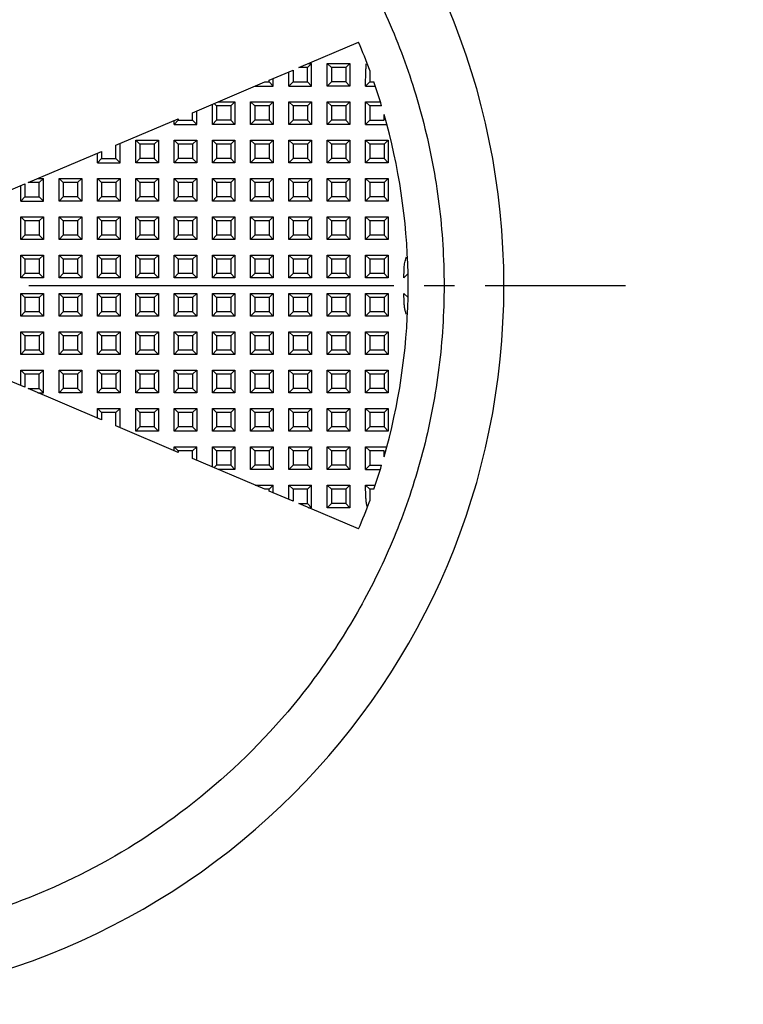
# Model space of a CAD drawing. Header units: millimetres. Extents: x 3 to 137, y 3 to 105.
# Tile 7 of 16: x 59 to 74, y 42 to 62. Entities that reach past the tile are written whole.
import ezdxf

# ---------------------------------------------------------------- set-up
doc = ezdxf.new("R2010")
doc.units = ezdxf.units.MM
doc.header["$LTSCALE"] = 0.5
doc.linetypes.add('SLD-Center', pattern=[19.05, 15.24, -1.27, 1.27, -1.27])
doc.linetypes.add('SLD-Solid', pattern=[0])
doc.layers.add('CENTER', color=40, linetype='SLD-Center')
doc.layers.add('DIMENSIONS', color=140, linetype='SLD-Solid', lineweight=25)
doc.styles.add('SLDTEXTSTYLE0', font='VERDANA.TTF')
doc.dimstyles.new('SLDDIMSTYLE1', dxfattribs={"dimtxt": 1.079004, "dimasz": 1.651, "dimexe": 0, "dimexo": 0.0625, "dimgap": 0.269751, "dimtad": 0, "dimtih": 1, "dimtoh": 1, "dimrnd": 1e-09, "dimzin": 12, "dimdsep": 46, "dimtxsty": 'SLDTEXTSTYLE0', "dimsah": 1, "dimcen": 0, "dimadec": 0, "dimazin": 3, "dimtfac": 1, "dimtofl": 0, "dimtmove": 0, "dimatfit": 3, "dimfxl": 0, "dimfrac": 2, "dimtolj": 1, "dimtzin": 12, "dimarcsym": 0})

# ---------------------------------------------------------------- blocks, each defined once
blk = doc.blocks.new('_D_1')
at = {"layer": 'DIMENSIONS'}
for p, q in [((55.491, 59.06), (66.72, 78.51)), ((66.72, 78.51), (69.895, 78.51)), ((70.619, 78.51), (70.257, 78.51)), ((70.257, 78.51), (70.257, 76.795)), ((73.826, 78.51), (74.188, 78.51)), ((74.188, 78.51), (74.188, 76.795)), ((70.257, 76.795), (70.619, 76.795)), ((74.188, 76.795), (73.826, 76.795))]:
    blk.add_line(p, q, dxfattribs=at)
blk.add_solid([(55.491, 59.06), (56.536, 60.363), (56.096, 60.617)], dxfattribs=at)
at = {"layer": 'DIMENSIONS', "char_height": 1.0583, "attachment_point": 1, "style": 'SLDTEXTSTYLE0'}
for s, insert in [('%%c', (70.254, 80.095)), ('5.2', (71.883, 80.095)), ('0.20', (70.619, 78.139))]:
    blk.add_mtext(s, dxfattribs=dict(at, insert=insert))
blk = doc.blocks.new('SW_CENTERMARKSYMBOL_0')
at = {"layer": 'CENTER', "color": 0}
blk.add_line((5.08, 0), (17.54, 0), dxfattribs=at)

msp = doc.modelspace()

# ---------------------------------------------------------------- linework, layer by layer
for p, q in [((64.91, 61.359), (66.157, 61.888)), ((65.177, 61.445), (65.091, 61.359)), ((65.114, 61.445), (65.177, 61.445)), ((65.177, 60.972), (65.177, 61.445)), ((65.504, 61.445), (65.977, 61.445)), ((65.504, 60.972), (65.504, 61.445)), ((65.504, 61.445), (65.591, 61.359)), ((65.977, 61.445), (65.891, 61.359)), ((65.977, 61.445), (65.977, 60.972)), ((64.291, 61.096), (64.791, 61.308)), ((64.704, 60.972), (64.704, 61.271)), ((64.791, 61.308), (64.791, 61.059)), ((65.091, 61.359), (64.91, 61.359)), ((65.091, 61.059), (65.091, 61.359)), ((65.591, 61.359), (65.591, 61.059)), ((65.891, 61.359), (65.591, 61.359)), ((65.891, 61.359), (65.891, 61.059)), ((66.391, 61.299), (66.391, 61.059)), ((62.691, 60.417), (64.203, 61.059)), ((64.203, 61.059), (64.291, 61.059)), ((64.291, 61.059), (64.291, 61.096)), ((64.291, 61.059), (64.377, 60.972)), ((64.377, 60.972), (64.377, 61.133)), ((64.791, 61.059), (64.704, 60.972)), ((64.791, 61.059), (65.091, 61.059)), ((65.091, 61.059), (65.177, 60.972)), ((65.591, 61.059), (65.504, 60.972)), ((65.891, 61.059), (65.591, 61.059)), ((65.977, 60.972), (65.891, 61.059)), ((66.391, 61.059), (66.304, 60.972)), ((66.391, 61.059), (66.476, 61.059)), ((63.999, 60.972), (64.377, 60.972)), ((64.704, 60.972), (65.177, 60.972)), ((65.977, 60.972), (65.504, 60.972)), ((66.304, 60.972), (66.506, 60.972)), ((63.229, 60.645), (63.577, 60.645)), ((63.577, 60.645), (63.491, 60.559)), ((63.577, 60.645), (63.577, 60.172)), ((63.904, 60.645), (64.377, 60.645)), ((63.904, 60.172), (63.904, 60.645)), ((63.991, 60.559), (63.904, 60.645)), ((64.377, 60.645), (64.291, 60.559)), ((64.377, 60.645), (64.377, 60.172)), ((64.704, 60.645), (65.177, 60.645)), ((64.704, 60.172), (64.704, 60.645)), ((64.791, 60.559), (64.704, 60.645)), ((65.177, 60.645), (65.091, 60.559)), ((65.177, 60.645), (65.177, 60.172)), ((65.504, 60.645), (65.977, 60.645)), ((65.504, 60.172), (65.504, 60.645)), ((65.591, 60.559), (65.504, 60.645)), ((65.977, 60.645), (65.891, 60.559)), ((65.977, 60.645), (65.977, 60.172)), ((66.304, 60.645), (66.612, 60.645)), ((66.304, 60.172), (66.304, 60.645)), ((66.304, 60.645), (66.391, 60.559)), ((62.777, 60.172), (62.777, 60.453)), ((63.104, 60.172), (63.104, 60.592)), ((63.191, 60.559), (63.141, 60.608)), ((63.191, 60.559), (63.191, 60.259)), ((63.491, 60.559), (63.191, 60.559)), ((63.491, 60.559), (63.491, 60.259)), ((63.991, 60.559), (63.991, 60.259)), ((64.291, 60.559), (63.991, 60.559)), ((64.291, 60.559), (64.291, 60.259)), ((64.791, 60.559), (64.791, 60.259)), ((65.091, 60.559), (64.791, 60.559)), ((65.091, 60.559), (65.091, 60.259)), ((65.891, 60.559), (65.591, 60.559)), ((65.591, 60.559), (65.591, 60.259)), ((65.891, 60.559), (65.891, 60.259)), ((66.391, 60.559), (66.391, 60.259)), ((66.638, 60.559), (66.391, 60.559)), ((61.091, 59.738), (62.391, 60.289)), ((62.391, 60.259), (62.304, 60.172)), ((62.304, 60.172), (62.304, 60.253)), ((62.391, 60.289), (62.391, 60.259)), ((62.391, 60.259), (62.691, 60.259)), ((62.691, 60.259), (62.691, 60.417)), ((62.691, 60.259), (62.777, 60.172)), ((63.191, 60.259), (63.104, 60.172)), ((63.491, 60.259), (63.191, 60.259)), ((63.577, 60.172), (63.491, 60.259)), ((63.991, 60.259), (63.904, 60.172)), ((64.291, 60.259), (63.991, 60.259)), ((64.377, 60.172), (64.291, 60.259)), ((64.791, 60.259), (64.704, 60.172)), ((65.091, 60.259), (64.791, 60.259)), ((65.177, 60.172), (65.091, 60.259)), ((65.591, 60.259), (65.504, 60.172)), ((65.891, 60.259), (65.591, 60.259)), ((65.977, 60.172), (65.891, 60.259)), ((66.391, 60.259), (66.304, 60.172)), ((66.391, 60.259), (66.691, 60.259)), ((66.691, 60.259), (66.691, 60.379)), ((62.304, 60.172), (62.777, 60.172)), ((63.577, 60.172), (63.104, 60.172)), ((64.377, 60.172), (63.904, 60.172)), ((65.177, 60.172), (64.704, 60.172)), ((65.977, 60.172), (65.504, 60.172)), ((66.304, 60.172), (66.748, 60.172)), ((61.504, 59.845), (61.977, 59.845)), ((61.504, 59.372), (61.504, 59.845)), ((61.591, 59.759), (61.504, 59.845)), ((61.977, 59.845), (61.891, 59.759)), ((61.977, 59.845), (61.977, 59.372)), ((62.304, 59.845), (62.777, 59.845)), ((62.304, 59.372), (62.304, 59.845)), ((62.391, 59.759), (62.304, 59.845)), ((62.777, 59.845), (62.691, 59.759)), ((62.777, 59.845), (62.777, 59.372)), ((63.104, 59.845), (63.577, 59.845)), ((63.104, 59.372), (63.104, 59.845)), ((63.191, 59.759), (63.104, 59.845)), ((63.577, 59.845), (63.491, 59.759)), ((63.577, 59.845), (63.577, 59.372)), ((63.904, 59.845), (64.377, 59.845)), ((63.904, 59.372), (63.904, 59.845)), ((63.991, 59.759), (63.904, 59.845)), ((64.377, 59.845), (64.291, 59.759)), ((64.377, 59.845), (64.377, 59.372)), ((64.704, 59.845), (65.177, 59.845)), ((64.704, 59.372), (64.704, 59.845)), ((64.704, 59.845), (64.791, 59.759)), ((65.177, 59.845), (65.091, 59.759)), ((65.177, 59.845), (65.177, 59.372)), ((65.504, 59.845), (65.977, 59.845)), ((65.504, 59.372), (65.504, 59.845)), ((65.504, 59.845), (65.591, 59.759)), ((65.977, 59.845), (65.891, 59.759)), ((65.977, 59.845), (65.977, 59.372)), ((66.304, 59.845), (66.777, 59.845)), ((66.304, 59.372), (66.304, 59.845)), ((66.391, 59.759), (66.304, 59.845)), ((66.777, 59.845), (66.691, 59.759)), ((66.777, 59.845), (66.777, 59.372)), ((59.256, 58.959), (60.791, 59.61)), ((60.791, 59.61), (60.791, 59.459)), ((61.091, 59.459), (61.091, 59.738)), ((61.177, 59.372), (61.177, 59.774)), ((61.591, 59.759), (61.591, 59.459)), ((61.891, 59.759), (61.591, 59.759)), ((61.891, 59.759), (61.891, 59.459)), ((62.691, 59.759), (62.391, 59.759)), ((62.391, 59.759), (62.391, 59.459)), ((62.691, 59.759), (62.691, 59.459)), ((63.491, 59.759), (63.191, 59.759)), ((63.191, 59.759), (63.191, 59.459)), ((63.491, 59.759), (63.491, 59.459)), ((64.291, 59.759), (63.991, 59.759)), ((63.991, 59.759), (63.991, 59.459)), ((64.291, 59.759), (64.291, 59.459)), ((64.791, 59.759), (64.791, 59.459)), ((65.091, 59.759), (64.791, 59.759)), ((65.091, 59.759), (65.091, 59.459)), ((65.891, 59.759), (65.591, 59.759)), ((65.591, 59.759), (65.591, 59.459)), ((65.891, 59.759), (65.891, 59.459)), ((66.391, 59.759), (66.391, 59.459)), ((66.691, 59.759), (66.391, 59.759)), ((66.691, 59.759), (66.691, 59.459)), ((60.704, 59.372), (60.704, 59.573)), ((60.791, 59.459), (60.704, 59.372)), ((60.791, 59.459), (61.091, 59.459)), ((61.091, 59.459), (61.177, 59.372)), ((61.591, 59.459), (61.504, 59.372)), ((61.891, 59.459), (61.591, 59.459)), ((61.977, 59.372), (61.891, 59.459)), ((62.391, 59.459), (62.304, 59.372)), ((62.691, 59.459), (62.391, 59.459)), ((62.777, 59.372), (62.691, 59.459)), ((63.191, 59.459), (63.104, 59.372)), ((63.491, 59.459), (63.191, 59.459)), ((63.577, 59.372), (63.491, 59.459)), ((63.991, 59.459), (63.904, 59.372)), ((64.291, 59.459), (63.991, 59.459)), ((64.377, 59.372), (64.291, 59.459)), ((64.791, 59.459), (64.704, 59.372)), ((65.091, 59.459), (64.791, 59.459)), ((65.177, 59.372), (65.091, 59.459)), ((65.591, 59.459), (65.504, 59.372)), ((65.891, 59.459), (65.591, 59.459)), ((65.977, 59.372), (65.891, 59.459)), ((66.391, 59.459), (66.304, 59.372)), ((66.691, 59.459), (66.391, 59.459)), ((66.777, 59.372), (66.691, 59.459)), ((60.704, 59.372), (61.177, 59.372)), ((61.977, 59.372), (61.504, 59.372)), ((62.777, 59.372), (62.304, 59.372)), ((63.577, 59.372), (63.104, 59.372)), ((64.377, 59.372), (63.904, 59.372)), ((65.177, 59.372), (64.704, 59.372)), ((65.977, 59.372), (65.504, 59.372)), ((66.777, 59.372), (66.304, 59.372)), ((59.46, 59.045), (59.577, 59.045)), ((59.577, 59.045), (59.491, 58.959)), ((59.577, 58.572), (59.577, 59.045)), ((59.904, 59.045), (60.377, 59.045)), ((59.904, 58.572), (59.904, 59.045)), ((59.991, 58.959), (59.904, 59.045)), ((60.377, 59.045), (60.291, 58.959)), ((60.377, 59.045), (60.377, 58.572)), ((60.704, 59.045), (61.177, 59.045)), ((60.704, 58.572), (60.704, 59.045)), ((60.791, 58.959), (60.704, 59.045)), ((61.177, 59.045), (61.091, 58.959)), ((61.177, 59.045), (61.177, 58.572)), ((61.504, 59.045), (61.977, 59.045)), ((61.504, 58.572), (61.504, 59.045)), ((61.504, 59.045), (61.591, 58.959)), ((61.977, 59.045), (61.891, 58.959)), ((61.977, 59.045), (61.977, 58.572)), ((62.304, 59.045), (62.777, 59.045)), ((62.304, 58.572), (62.304, 59.045)), ((62.391, 58.959), (62.304, 59.045)), ((62.777, 59.045), (62.691, 58.959)), ((62.777, 59.045), (62.777, 58.572)), ((63.104, 59.045), (63.577, 59.045)), ((63.104, 58.572), (63.104, 59.045)), ((63.191, 58.959), (63.104, 59.045)), ((63.577, 59.045), (63.491, 58.959)), ((63.577, 59.045), (63.577, 58.572)), ((63.904, 59.045), (64.377, 59.045)), ((63.904, 58.572), (63.904, 59.045)), ((63.991, 58.959), (63.904, 59.045)), ((64.377, 59.045), (64.291, 58.959)), ((64.377, 59.045), (64.377, 58.572)), ((64.704, 59.045), (65.177, 59.045)), ((64.704, 58.572), (64.704, 59.045)), ((64.704, 59.045), (64.791, 58.959)), ((65.177, 59.045), (65.091, 58.959)), ((65.177, 59.045), (65.177, 58.572)), ((65.504, 59.045), (65.977, 59.045)), ((65.504, 58.572), (65.504, 59.045)), ((65.504, 59.045), (65.591, 58.959)), ((65.977, 59.045), (65.891, 58.959)), ((65.977, 59.045), (65.977, 58.572)), ((66.304, 59.045), (66.777, 59.045)), ((66.304, 58.572), (66.304, 59.045)), ((66.304, 59.045), (66.391, 58.959)), ((66.777, 59.045), (66.691, 58.959)), ((66.777, 59.045), (66.777, 58.572)), ((58.691, 58.719), (59.191, 58.931)), ((59.104, 58.572), (59.104, 58.894)), ((59.191, 58.931), (59.191, 58.659)), ((59.491, 58.959), (59.256, 58.959)), ((59.491, 58.659), (59.491, 58.959)), ((59.991, 58.959), (59.991, 58.659)), ((60.291, 58.959), (59.991, 58.959)), ((60.291, 58.959), (60.291, 58.659)), ((61.091, 58.959), (60.791, 58.959)), ((60.791, 58.959), (60.791, 58.659)), ((61.091, 58.959), (61.091, 58.659)), ((61.591, 58.959), (61.591, 58.659)), ((61.891, 58.959), (61.591, 58.959)), ((61.891, 58.959), (61.891, 58.659)), ((62.391, 58.959), (62.391, 58.659)), ((62.691, 58.959), (62.391, 58.959)), ((62.691, 58.959), (62.691, 58.659)), ((63.191, 58.959), (63.191, 58.659)), ((63.491, 58.959), (63.191, 58.959)), ((63.491, 58.959), (63.491, 58.659)), ((63.991, 58.959), (63.991, 58.659)), ((64.291, 58.959), (63.991, 58.959)), ((64.291, 58.959), (64.291, 58.659)), ((64.791, 58.959), (64.791, 58.659)), ((65.091, 58.959), (64.791, 58.959)), ((65.091, 58.959), (65.091, 58.659)), ((65.591, 58.959), (65.591, 58.659)), ((65.891, 58.959), (65.591, 58.959)), ((65.891, 58.959), (65.891, 58.659)), ((66.391, 58.959), (66.391, 58.659)), ((66.691, 58.959), (66.391, 58.959)), ((66.691, 58.959), (66.691, 58.659)), ((59.191, 58.659), (59.104, 58.572)), ((59.104, 58.572), (59.577, 58.572)), ((59.191, 58.659), (59.491, 58.659)), ((59.491, 58.659), (59.577, 58.572)), ((59.991, 58.659), (59.904, 58.572)), ((60.377, 58.572), (59.904, 58.572)), ((60.291, 58.659), (59.991, 58.659)), ((60.377, 58.572), (60.291, 58.659)), ((60.791, 58.659), (60.704, 58.572)), ((61.177, 58.572), (60.704, 58.572)), ((61.091, 58.659), (60.791, 58.659)), ((61.177, 58.572), (61.091, 58.659)), ((61.591, 58.659), (61.504, 58.572)), ((61.977, 58.572), (61.504, 58.572)), ((61.891, 58.659), (61.591, 58.659)), ((61.977, 58.572), (61.891, 58.659)), ((62.391, 58.659), (62.304, 58.572)), ((62.777, 58.572), (62.304, 58.572)), ((62.691, 58.659), (62.391, 58.659)), ((62.777, 58.572), (62.691, 58.659)), ((63.191, 58.659), (63.104, 58.572)), ((63.577, 58.572), (63.104, 58.572)), ((63.491, 58.659), (63.191, 58.659)), ((63.577, 58.572), (63.491, 58.659)), ((63.991, 58.659), (63.904, 58.572)), ((64.377, 58.572), (63.904, 58.572)), ((64.291, 58.659), (63.991, 58.659)), ((64.377, 58.572), (64.291, 58.659)), ((64.791, 58.659), (64.704, 58.572)), ((65.177, 58.572), (64.704, 58.572)), ((65.091, 58.659), (64.791, 58.659)), ((65.177, 58.572), (65.091, 58.659)), ((65.591, 58.659), (65.504, 58.572)), ((65.977, 58.572), (65.504, 58.572)), ((65.891, 58.659), (65.591, 58.659)), ((65.977, 58.572), (65.891, 58.659)), ((66.391, 58.659), (66.304, 58.572)), ((66.777, 58.572), (66.304, 58.572)), ((66.691, 58.659), (66.391, 58.659)), ((66.777, 58.572), (66.691, 58.659)), ((59.104, 58.245), (59.577, 58.245)), ((59.104, 57.772), (59.104, 58.245)), ((59.191, 58.159), (59.104, 58.245)), ((59.491, 58.159), (59.191, 58.159)), ((59.191, 58.159), (59.191, 57.859)), ((59.577, 58.245), (59.491, 58.159)), ((59.491, 58.159), (59.491, 57.859)), ((59.577, 58.245), (59.577, 57.772)), ((59.904, 58.245), (60.377, 58.245)), ((59.904, 57.772), (59.904, 58.245)), ((59.904, 58.245), (59.991, 58.159)), ((59.991, 58.159), (59.991, 57.859)), ((60.291, 58.159), (59.991, 58.159)), ((60.377, 58.245), (60.291, 58.159)), ((60.291, 58.159), (60.291, 57.859)), ((60.377, 58.245), (60.377, 57.772)), ((60.704, 58.245), (61.177, 58.245)), ((60.704, 57.772), (60.704, 58.245)), ((60.704, 58.245), (60.791, 58.159)), ((60.791, 58.159), (60.791, 57.859)), ((61.091, 58.159), (60.791, 58.159)), ((61.177, 58.245), (61.091, 58.159)), ((61.091, 58.159), (61.091, 57.859)), ((61.177, 58.245), (61.177, 57.772)), ((61.504, 58.245), (61.977, 58.245)), ((61.504, 57.772), (61.504, 58.245)), ((61.591, 58.159), (61.504, 58.245)), ((61.891, 58.159), (61.591, 58.159)), ((61.591, 58.159), (61.591, 57.859)), ((61.977, 58.245), (61.891, 58.159)), ((61.891, 58.159), (61.891, 57.859)), ((61.977, 58.245), (61.977, 57.772)), ((62.304, 58.245), (62.777, 58.245)), ((62.304, 57.772), (62.304, 58.245)), ((62.391, 58.159), (62.304, 58.245)), ((62.691, 58.159), (62.391, 58.159)), ((62.391, 58.159), (62.391, 57.859)), ((62.777, 58.245), (62.691, 58.159)), ((62.691, 58.159), (62.691, 57.859)), ((62.777, 58.245), (62.777, 57.772)), ((63.104, 58.245), (63.577, 58.245)), ((63.104, 57.772), (63.104, 58.245)), ((63.104, 58.245), (63.191, 58.159)), ((63.491, 58.159), (63.191, 58.159)), ((63.191, 58.159), (63.191, 57.859)), ((63.577, 58.245), (63.491, 58.159)), ((63.491, 58.159), (63.491, 57.859)), ((63.577, 58.245), (63.577, 57.772)), ((63.904, 58.245), (64.377, 58.245)), ((63.904, 57.772), (63.904, 58.245)), ((63.904, 58.245), (63.991, 58.159)), ((64.291, 58.159), (63.991, 58.159)), ((63.991, 58.159), (63.991, 57.859)), ((64.377, 58.245), (64.291, 58.159)), ((64.291, 58.159), (64.291, 57.859)), ((64.377, 58.245), (64.377, 57.772)), ((64.704, 58.245), (65.177, 58.245)), ((64.704, 57.772), (64.704, 58.245)), ((64.704, 58.245), (64.791, 58.159)), ((64.791, 58.159), (64.791, 57.859)), ((65.091, 58.159), (64.791, 58.159)), ((65.177, 58.245), (65.091, 58.159)), ((65.091, 58.159), (65.091, 57.859)), ((65.177, 58.245), (65.177, 57.772)), ((65.504, 58.245), (65.977, 58.245)), ((65.504, 57.772), (65.504, 58.245)), ((65.591, 58.159), (65.504, 58.245)), ((65.891, 58.159), (65.591, 58.159)), ((65.591, 58.159), (65.591, 57.859)), ((65.977, 58.245), (65.891, 58.159)), ((65.891, 58.159), (65.891, 57.859)), ((65.977, 58.245), (65.977, 57.772)), ((66.304, 58.245), (66.777, 58.245)), ((66.304, 57.772), (66.304, 58.245)), ((66.391, 58.159), (66.304, 58.245)), ((66.391, 58.159), (66.391, 57.859)), ((66.691, 58.159), (66.391, 58.159)), ((66.777, 58.245), (66.691, 58.159)), ((66.691, 58.159), (66.691, 57.859)), ((66.777, 58.245), (66.777, 57.772)), ((59.191, 57.859), (59.104, 57.772)), ((59.577, 57.772), (59.104, 57.772)), ((59.491, 57.859), (59.191, 57.859)), ((59.577, 57.772), (59.491, 57.859)), ((59.991, 57.859), (59.904, 57.772)), ((60.377, 57.772), (59.904, 57.772)), ((60.291, 57.859), (59.991, 57.859)), ((60.377, 57.772), (60.291, 57.859)), ((60.791, 57.859), (60.704, 57.772)), ((61.177, 57.772), (60.704, 57.772)), ((61.091, 57.859), (60.791, 57.859)), ((61.177, 57.772), (61.091, 57.859)), ((61.591, 57.859), (61.504, 57.772)), ((61.977, 57.772), (61.504, 57.772)), ((61.891, 57.859), (61.591, 57.859)), ((61.977, 57.772), (61.891, 57.859)), ((62.391, 57.859), (62.304, 57.772)), ((62.777, 57.772), (62.304, 57.772)), ((62.691, 57.859), (62.391, 57.859)), ((62.777, 57.772), (62.691, 57.859)), ((63.191, 57.859), (63.104, 57.772)), ((63.577, 57.772), (63.104, 57.772)), ((63.491, 57.859), (63.191, 57.859)), ((63.577, 57.772), (63.491, 57.859)), ((63.991, 57.859), (63.904, 57.772)), ((64.377, 57.772), (63.904, 57.772)), ((64.291, 57.859), (63.991, 57.859)), ((64.377, 57.772), (64.291, 57.859)), ((64.791, 57.859), (64.704, 57.772)), ((65.177, 57.772), (64.704, 57.772)), ((65.091, 57.859), (64.791, 57.859)), ((65.177, 57.772), (65.091, 57.859)), ((65.591, 57.859), (65.504, 57.772)), ((65.977, 57.772), (65.504, 57.772)), ((65.891, 57.859), (65.591, 57.859)), ((65.977, 57.772), (65.891, 57.859)), ((66.391, 57.859), (66.304, 57.772)), ((66.777, 57.772), (66.304, 57.772)), ((66.691, 57.859), (66.391, 57.859)), ((66.777, 57.772), (66.691, 57.859)), ((59.104, 57.445), (59.577, 57.445)), ((59.104, 56.972), (59.104, 57.445)), ((59.104, 57.445), (59.191, 57.359)), ((59.191, 57.359), (59.191, 57.059)), ((59.491, 57.359), (59.191, 57.359)), ((59.577, 57.445), (59.491, 57.359)), ((59.491, 57.359), (59.491, 57.059)), ((59.577, 57.445), (59.577, 56.972)), ((59.904, 57.445), (60.377, 57.445)), ((59.904, 56.972), (59.904, 57.445)), ((59.991, 57.359), (59.904, 57.445)), ((60.291, 57.359), (59.991, 57.359)), ((59.991, 57.359), (59.991, 57.059)), ((60.377, 57.445), (60.291, 57.359)), ((60.291, 57.359), (60.291, 57.059)), ((60.377, 57.445), (60.377, 56.972)), ((60.704, 57.445), (61.177, 57.445)), ((60.704, 56.972), (60.704, 57.445)), ((60.791, 57.359), (60.704, 57.445)), ((60.791, 57.359), (60.791, 57.059)), ((61.091, 57.359), (60.791, 57.359)), ((61.177, 57.445), (61.091, 57.359)), ((61.091, 57.359), (61.091, 57.059)), ((61.177, 57.445), (61.177, 56.972)), ((61.504, 57.445), (61.977, 57.445)), ((61.504, 56.972), (61.504, 57.445)), ((61.591, 57.359), (61.504, 57.445)), ((61.591, 57.359), (61.591, 57.059)), ((61.891, 57.359), (61.591, 57.359)), ((61.977, 57.445), (61.891, 57.359)), ((61.891, 57.359), (61.891, 57.059)), ((61.977, 57.445), (61.977, 56.972)), ((62.304, 57.445), (62.777, 57.445)), ((62.304, 56.972), (62.304, 57.445)), ((62.391, 57.359), (62.304, 57.445)), ((62.691, 57.359), (62.391, 57.359)), ((62.391, 57.359), (62.391, 57.059)), ((62.777, 57.445), (62.691, 57.359)), ((62.691, 57.359), (62.691, 57.059)), ((62.777, 57.445), (62.777, 56.972)), ((63.104, 57.445), (63.577, 57.445)), ((63.104, 56.972), (63.104, 57.445)), ((63.104, 57.445), (63.191, 57.359)), ((63.491, 57.359), (63.191, 57.359)), ((63.191, 57.359), (63.191, 57.059)), ((63.577, 57.445), (63.491, 57.359)), ((63.491, 57.359), (63.491, 57.059)), ((63.577, 57.445), (63.577, 56.972)), ((63.904, 57.445), (64.377, 57.445)), ((63.904, 56.972), (63.904, 57.445)), ((63.991, 57.359), (63.904, 57.445)), ((63.991, 57.359), (63.991, 57.059)), ((64.291, 57.359), (63.991, 57.359)), ((64.377, 57.445), (64.291, 57.359)), ((64.291, 57.359), (64.291, 57.059)), ((64.377, 57.445), (64.377, 56.972)), ((64.704, 57.445), (65.177, 57.445)), ((64.704, 56.972), (64.704, 57.445)), ((64.704, 57.445), (64.791, 57.359)), ((64.791, 57.359), (64.791, 57.059)), ((65.091, 57.359), (64.791, 57.359)), ((65.177, 57.445), (65.091, 57.359)), ((65.091, 57.359), (65.091, 57.059)), ((65.177, 57.445), (65.177, 56.972)), ((65.504, 57.445), (65.977, 57.445)), ((65.504, 56.972), (65.504, 57.445)), ((65.504, 57.445), (65.591, 57.359)), ((65.591, 57.359), (65.591, 57.059)), ((65.891, 57.359), (65.591, 57.359)), ((65.977, 57.445), (65.891, 57.359)), ((65.891, 57.359), (65.891, 57.059)), ((65.977, 57.445), (65.977, 56.972)), ((66.304, 57.445), (66.777, 57.445)), ((66.304, 56.972), (66.304, 57.445)), ((66.304, 57.445), (66.391, 57.359)), ((66.391, 57.359), (66.391, 57.059)), ((66.691, 57.359), (66.391, 57.359)), ((66.777, 57.445), (66.691, 57.359)), ((66.691, 57.359), (66.691, 57.059)), ((66.777, 57.445), (66.777, 56.972)), ((59.191, 57.059), (59.104, 56.972)), ((59.577, 56.972), (59.104, 56.972)), ((59.491, 57.059), (59.191, 57.059)), ((59.577, 56.972), (59.491, 57.059)), ((59.991, 57.059), (59.904, 56.972)), ((60.377, 56.972), (59.904, 56.972)), ((60.291, 57.059), (59.991, 57.059)), ((60.377, 56.972), (60.291, 57.059)), ((60.791, 57.059), (60.704, 56.972)), ((61.177, 56.972), (60.704, 56.972)), ((61.091, 57.059), (60.791, 57.059)), ((61.177, 56.972), (61.091, 57.059)), ((61.591, 57.059), (61.504, 56.972)), ((61.977, 56.972), (61.504, 56.972)), ((61.891, 57.059), (61.591, 57.059)), ((61.977, 56.972), (61.891, 57.059)), ((62.391, 57.059), (62.304, 56.972)), ((62.777, 56.972), (62.304, 56.972)), ((62.691, 57.059), (62.391, 57.059)), ((62.777, 56.972), (62.691, 57.059)), ((63.191, 57.059), (63.104, 56.972)), ((63.577, 56.972), (63.104, 56.972)), ((63.491, 57.059), (63.191, 57.059)), ((63.577, 56.972), (63.491, 57.059)), ((63.991, 57.059), (63.904, 56.972)), ((64.377, 56.972), (63.904, 56.972)), ((64.291, 57.059), (63.991, 57.059)), ((64.377, 56.972), (64.291, 57.059)), ((64.791, 57.059), (64.704, 56.972)), ((65.177, 56.972), (64.704, 56.972)), ((65.091, 57.059), (64.791, 57.059)), ((65.177, 56.972), (65.091, 57.059)), ((65.591, 57.059), (65.504, 56.972)), ((65.977, 56.972), (65.504, 56.972)), ((65.891, 57.059), (65.591, 57.059)), ((65.977, 56.972), (65.891, 57.059)), ((66.391, 57.059), (66.304, 56.972)), ((66.777, 56.972), (66.304, 56.972)), ((66.691, 57.059), (66.391, 57.059)), ((66.777, 56.972), (66.691, 57.059)), ((67.188, 57.057), (67.104, 56.972)), ((59.104, 56.645), (59.577, 56.645)), ((59.104, 56.172), (59.104, 56.645)), ((59.191, 56.559), (59.104, 56.645)), ((59.491, 56.559), (59.191, 56.559)), ((59.191, 56.559), (59.191, 56.259)), ((59.577, 56.645), (59.491, 56.559)), ((59.491, 56.559), (59.491, 56.259)), ((59.577, 56.645), (59.577, 56.172)), ((59.904, 56.645), (60.377, 56.645)), ((59.904, 56.172), (59.904, 56.645)), ((59.991, 56.559), (59.904, 56.645)), ((59.991, 56.559), (59.991, 56.259)), ((60.291, 56.559), (59.991, 56.559)), ((60.377, 56.645), (60.291, 56.559)), ((60.291, 56.559), (60.291, 56.259)), ((60.377, 56.645), (60.377, 56.172)), ((60.704, 56.645), (61.177, 56.645)), ((60.704, 56.172), (60.704, 56.645)), ((60.791, 56.559), (60.704, 56.645)), ((60.791, 56.559), (60.791, 56.259)), ((61.091, 56.559), (60.791, 56.559)), ((61.177, 56.645), (61.091, 56.559)), ((61.091, 56.559), (61.091, 56.259)), ((61.177, 56.645), (61.177, 56.172)), ((61.504, 56.645), (61.977, 56.645)), ((61.504, 56.172), (61.504, 56.645)), ((61.591, 56.559), (61.504, 56.645)), ((61.591, 56.559), (61.591, 56.259)), ((61.891, 56.559), (61.591, 56.559)), ((61.977, 56.645), (61.891, 56.559)), ((61.891, 56.559), (61.891, 56.259)), ((61.977, 56.645), (61.977, 56.172)), ((62.304, 56.645), (62.777, 56.645)), ((62.304, 56.172), (62.304, 56.645)), ((62.304, 56.645), (62.391, 56.559)), ((62.691, 56.559), (62.391, 56.559)), ((62.391, 56.559), (62.391, 56.259)), ((62.777, 56.645), (62.691, 56.559)), ((62.691, 56.559), (62.691, 56.259)), ((62.777, 56.645), (62.777, 56.172)), ((63.104, 56.645), (63.577, 56.645)), ((63.104, 56.172), (63.104, 56.645)), ((63.191, 56.559), (63.104, 56.645)), ((63.491, 56.559), (63.191, 56.559)), ((63.191, 56.559), (63.191, 56.259)), ((63.577, 56.645), (63.491, 56.559)), ((63.491, 56.559), (63.491, 56.259)), ((63.577, 56.645), (63.577, 56.172)), ((63.904, 56.645), (64.377, 56.645)), ((63.904, 56.172), (63.904, 56.645)), ((63.991, 56.559), (63.904, 56.645)), ((64.291, 56.559), (63.991, 56.559)), ((63.991, 56.559), (63.991, 56.259)), ((64.377, 56.645), (64.291, 56.559)), ((64.291, 56.559), (64.291, 56.259)), ((64.377, 56.645), (64.377, 56.172)), ((64.704, 56.645), (65.177, 56.645)), ((64.704, 56.172), (64.704, 56.645)), ((64.791, 56.559), (64.704, 56.645)), ((64.791, 56.559), (64.791, 56.259)), ((65.091, 56.559), (64.791, 56.559)), ((65.177, 56.645), (65.091, 56.559)), ((65.091, 56.559), (65.091, 56.259)), ((65.177, 56.645), (65.177, 56.172)), ((65.504, 56.645), (65.977, 56.645)), ((65.504, 56.172), (65.504, 56.645)), ((65.504, 56.645), (65.591, 56.559)), ((65.891, 56.559), (65.591, 56.559)), ((65.591, 56.559), (65.591, 56.259)), ((65.977, 56.645), (65.891, 56.559)), ((65.891, 56.559), (65.891, 56.259)), ((65.977, 56.645), (65.977, 56.172)), ((66.304, 56.645), (66.777, 56.645)), ((66.304, 56.172), (66.304, 56.645)), ((66.391, 56.559), (66.304, 56.645)), ((66.391, 56.559), (66.391, 56.259)), ((66.691, 56.559), (66.391, 56.559)), ((66.777, 56.645), (66.691, 56.559)), ((66.691, 56.559), (66.691, 56.259)), ((66.777, 56.645), (66.777, 56.172)), ((67.189, 56.56), (67.104, 56.645)), ((59.191, 56.259), (59.104, 56.172)), ((59.577, 56.172), (59.104, 56.172)), ((59.491, 56.259), (59.191, 56.259)), ((59.577, 56.172), (59.491, 56.259)), ((59.991, 56.259), (59.904, 56.172)), ((60.377, 56.172), (59.904, 56.172)), ((60.291, 56.259), (59.991, 56.259)), ((60.377, 56.172), (60.291, 56.259)), ((60.791, 56.259), (60.704, 56.172)), ((61.177, 56.172), (60.704, 56.172)), ((61.091, 56.259), (60.791, 56.259)), ((61.177, 56.172), (61.091, 56.259)), ((61.591, 56.259), (61.504, 56.172)), ((61.977, 56.172), (61.504, 56.172)), ((61.891, 56.259), (61.591, 56.259)), ((61.977, 56.172), (61.891, 56.259)), ((62.391, 56.259), (62.304, 56.172)), ((62.777, 56.172), (62.304, 56.172)), ((62.691, 56.259), (62.391, 56.259)), ((62.777, 56.172), (62.691, 56.259)), ((63.191, 56.259), (63.104, 56.172)), ((63.577, 56.172), (63.104, 56.172)), ((63.491, 56.259), (63.191, 56.259)), ((63.577, 56.172), (63.491, 56.259)), ((63.991, 56.259), (63.904, 56.172)), ((64.377, 56.172), (63.904, 56.172)), ((64.291, 56.259), (63.991, 56.259)), ((64.377, 56.172), (64.291, 56.259)), ((64.791, 56.259), (64.704, 56.172)), ((65.177, 56.172), (64.704, 56.172)), ((65.091, 56.259), (64.791, 56.259)), ((65.177, 56.172), (65.091, 56.259)), ((65.591, 56.259), (65.504, 56.172)), ((65.977, 56.172), (65.504, 56.172)), ((65.891, 56.259), (65.591, 56.259)), ((65.977, 56.172), (65.891, 56.259)), ((66.391, 56.259), (66.304, 56.172)), ((66.777, 56.172), (66.304, 56.172)), ((66.691, 56.259), (66.391, 56.259)), ((66.777, 56.172), (66.691, 56.259)), ((59.104, 55.845), (59.577, 55.845)), ((59.104, 55.372), (59.104, 55.845)), ((59.104, 55.845), (59.191, 55.759)), ((59.491, 55.759), (59.191, 55.759)), ((59.191, 55.759), (59.191, 55.459)), ((59.577, 55.845), (59.491, 55.759)), ((59.491, 55.759), (59.491, 55.459)), ((59.577, 55.845), (59.577, 55.372)), ((59.904, 55.845), (60.377, 55.845)), ((59.904, 55.372), (59.904, 55.845)), ((59.991, 55.759), (59.904, 55.845)), ((60.291, 55.759), (59.991, 55.759)), ((59.991, 55.759), (59.991, 55.459)), ((60.377, 55.845), (60.291, 55.759)), ((60.291, 55.759), (60.291, 55.459)), ((60.377, 55.845), (60.377, 55.372)), ((60.704, 55.845), (61.177, 55.845)), ((60.704, 55.372), (60.704, 55.845)), ((60.791, 55.759), (60.704, 55.845)), ((61.091, 55.759), (60.791, 55.759)), ((60.791, 55.759), (60.791, 55.459)), ((61.177, 55.845), (61.091, 55.759)), ((61.091, 55.759), (61.091, 55.459)), ((61.177, 55.845), (61.177, 55.372)), ((61.504, 55.845), (61.977, 55.845)), ((61.504, 55.372), (61.504, 55.845)), ((61.591, 55.759), (61.504, 55.845)), ((61.891, 55.759), (61.591, 55.759)), ((61.591, 55.759), (61.591, 55.459)), ((61.977, 55.845), (61.891, 55.759)), ((61.891, 55.759), (61.891, 55.459)), ((61.977, 55.845), (61.977, 55.372)), ((62.304, 55.845), (62.777, 55.845)), ((62.304, 55.372), (62.304, 55.845)), ((62.304, 55.845), (62.391, 55.759)), ((62.391, 55.759), (62.391, 55.459)), ((62.691, 55.759), (62.391, 55.759)), ((62.777, 55.845), (62.691, 55.759)), ((62.691, 55.759), (62.691, 55.459)), ((62.777, 55.845), (62.777, 55.372)), ((63.104, 55.845), (63.577, 55.845)), ((63.104, 55.372), (63.104, 55.845)), ((63.104, 55.845), (63.191, 55.759)), ((63.191, 55.759), (63.191, 55.459)), ((63.491, 55.759), (63.191, 55.759)), ((63.577, 55.845), (63.491, 55.759)), ((63.491, 55.759), (63.491, 55.459)), ((63.577, 55.845), (63.577, 55.372)), ((63.904, 55.845), (64.377, 55.845)), ((63.904, 55.372), (63.904, 55.845)), ((63.991, 55.759), (63.904, 55.845)), ((64.291, 55.759), (63.991, 55.759)), ((63.991, 55.759), (63.991, 55.459)), ((64.377, 55.845), (64.291, 55.759)), ((64.291, 55.759), (64.291, 55.459)), ((64.377, 55.845), (64.377, 55.372)), ((64.704, 55.845), (65.177, 55.845)), ((64.704, 55.372), (64.704, 55.845)), ((64.704, 55.845), (64.791, 55.759)), ((64.791, 55.759), (64.791, 55.459)), ((65.091, 55.759), (64.791, 55.759)), ((65.177, 55.845), (65.091, 55.759)), ((65.091, 55.759), (65.091, 55.459)), ((65.177, 55.845), (65.177, 55.372)), ((65.504, 55.845), (65.977, 55.845)), ((65.504, 55.372), (65.504, 55.845)), ((65.504, 55.845), (65.591, 55.759)), ((65.591, 55.759), (65.591, 55.459)), ((65.891, 55.759), (65.591, 55.759)), ((65.977, 55.845), (65.891, 55.759)), ((65.891, 55.759), (65.891, 55.459)), ((65.977, 55.845), (65.977, 55.372)), ((66.304, 55.845), (66.777, 55.845)), ((66.304, 55.372), (66.304, 55.845)), ((66.391, 55.759), (66.304, 55.845)), ((66.691, 55.759), (66.391, 55.759)), ((66.391, 55.759), (66.391, 55.459)), ((66.777, 55.845), (66.691, 55.759)), ((66.691, 55.759), (66.691, 55.459)), ((66.777, 55.845), (66.777, 55.372)), ((59.191, 55.459), (59.104, 55.372)), ((59.577, 55.372), (59.104, 55.372)), ((59.491, 55.459), (59.191, 55.459)), ((59.577, 55.372), (59.491, 55.459)), ((59.991, 55.459), (59.904, 55.372)), ((60.377, 55.372), (59.904, 55.372)), ((60.291, 55.459), (59.991, 55.459)), ((60.377, 55.372), (60.291, 55.459)), ((60.791, 55.459), (60.704, 55.372)), ((61.177, 55.372), (60.704, 55.372)), ((61.091, 55.459), (60.791, 55.459)), ((61.177, 55.372), (61.091, 55.459)), ((61.591, 55.459), (61.504, 55.372)), ((61.977, 55.372), (61.504, 55.372)), ((61.891, 55.459), (61.591, 55.459)), ((61.977, 55.372), (61.891, 55.459)), ((62.391, 55.459), (62.304, 55.372)), ((62.777, 55.372), (62.304, 55.372)), ((62.691, 55.459), (62.391, 55.459)), ((62.777, 55.372), (62.691, 55.459)), ((63.191, 55.459), (63.104, 55.372)), ((63.577, 55.372), (63.104, 55.372)), ((63.491, 55.459), (63.191, 55.459)), ((63.577, 55.372), (63.491, 55.459)), ((63.991, 55.459), (63.904, 55.372)), ((64.377, 55.372), (63.904, 55.372)), ((64.291, 55.459), (63.991, 55.459)), ((64.377, 55.372), (64.291, 55.459)), ((64.791, 55.459), (64.704, 55.372)), ((65.177, 55.372), (64.704, 55.372)), ((65.091, 55.459), (64.791, 55.459)), ((65.177, 55.372), (65.091, 55.459)), ((65.591, 55.459), (65.504, 55.372)), ((65.977, 55.372), (65.504, 55.372)), ((65.891, 55.459), (65.591, 55.459)), ((65.977, 55.372), (65.891, 55.459)), ((66.391, 55.459), (66.304, 55.372)), ((66.777, 55.372), (66.304, 55.372)), ((66.691, 55.459), (66.391, 55.459)), ((66.777, 55.372), (66.691, 55.459)), ((59.191, 54.686), (58.691, 54.898)), ((59.104, 55.045), (59.577, 55.045)), ((59.104, 54.723), (59.104, 55.045)), ((59.104, 55.045), (59.191, 54.959)), ((59.191, 54.959), (59.191, 54.686)), ((59.491, 54.959), (59.191, 54.959)), ((59.577, 55.045), (59.491, 54.959)), ((59.491, 54.659), (59.491, 54.959)), ((59.577, 54.572), (59.577, 55.045)), ((59.904, 55.045), (60.377, 55.045)), ((59.904, 54.572), (59.904, 55.045)), ((59.904, 55.045), (59.991, 54.959)), ((59.991, 54.959), (59.991, 54.659)), ((60.291, 54.959), (59.991, 54.959)), ((60.377, 55.045), (60.291, 54.959)), ((60.291, 54.959), (60.291, 54.659)), ((60.377, 55.045), (60.377, 54.572)), ((60.704, 55.045), (61.177, 55.045)), ((60.704, 54.572), (60.704, 55.045)), ((60.791, 54.959), (60.704, 55.045)), ((61.091, 54.959), (60.791, 54.959)), ((60.791, 54.959), (60.791, 54.659)), ((61.177, 55.045), (61.091, 54.959)), ((61.091, 54.959), (61.091, 54.659)), ((61.177, 55.045), (61.177, 54.572)), ((61.504, 55.045), (61.977, 55.045)), ((61.504, 54.572), (61.504, 55.045)), ((61.504, 55.045), (61.591, 54.959)), ((61.891, 54.959), (61.591, 54.959)), ((61.591, 54.959), (61.591, 54.659)), ((61.977, 55.045), (61.891, 54.959)), ((61.891, 54.959), (61.891, 54.659)), ((61.977, 55.045), (61.977, 54.572)), ((62.304, 55.045), (62.777, 55.045)), ((62.304, 54.572), (62.304, 55.045)), ((62.304, 55.045), (62.391, 54.959)), ((62.391, 54.959), (62.391, 54.659)), ((62.691, 54.959), (62.391, 54.959)), ((62.777, 55.045), (62.691, 54.959)), ((62.691, 54.959), (62.691, 54.659)), ((62.777, 55.045), (62.777, 54.572)), ((63.104, 55.045), (63.577, 55.045)), ((63.104, 54.572), (63.104, 55.045)), ((63.191, 54.959), (63.104, 55.045)), ((63.191, 54.959), (63.191, 54.659)), ((63.491, 54.959), (63.191, 54.959)), ((63.577, 55.045), (63.491, 54.959)), ((63.491, 54.959), (63.491, 54.659)), ((63.577, 55.045), (63.577, 54.572)), ((63.904, 55.045), (64.377, 55.045)), ((63.904, 54.572), (63.904, 55.045)), ((63.904, 55.045), (63.991, 54.959)), ((64.291, 54.959), (63.991, 54.959)), ((63.991, 54.959), (63.991, 54.659)), ((64.377, 55.045), (64.291, 54.959)), ((64.291, 54.959), (64.291, 54.659)), ((64.377, 55.045), (64.377, 54.572)), ((64.704, 55.045), (65.177, 55.045)), ((64.704, 54.572), (64.704, 55.045)), ((64.791, 54.959), (64.704, 55.045)), ((64.791, 54.959), (64.791, 54.659)), ((65.091, 54.959), (64.791, 54.959)), ((65.177, 55.045), (65.091, 54.959)), ((65.091, 54.959), (65.091, 54.659)), ((65.177, 55.045), (65.177, 54.572)), ((65.504, 55.045), (65.977, 55.045)), ((65.504, 54.572), (65.504, 55.045)), ((65.591, 54.959), (65.504, 55.045)), ((65.891, 54.959), (65.591, 54.959)), ((65.591, 54.959), (65.591, 54.659)), ((65.977, 55.045), (65.891, 54.959)), ((65.891, 54.959), (65.891, 54.659)), ((65.977, 55.045), (65.977, 54.572)), ((66.304, 55.045), (66.777, 55.045)), ((66.304, 54.572), (66.304, 55.045)), ((66.304, 55.045), (66.391, 54.959)), ((66.391, 54.959), (66.391, 54.659)), ((66.691, 54.959), (66.391, 54.959)), ((66.777, 55.045), (66.691, 54.959)), ((66.691, 54.959), (66.691, 54.659)), ((66.777, 55.045), (66.777, 54.572)), ((59.256, 54.659), (59.491, 54.659)), ((60.791, 54.007), (59.256, 54.659)), ((59.46, 54.572), (59.577, 54.572)), ((59.491, 54.659), (59.577, 54.572)), ((59.991, 54.659), (59.904, 54.572)), ((60.377, 54.572), (59.904, 54.572)), ((60.291, 54.659), (59.991, 54.659)), ((60.377, 54.572), (60.291, 54.659)), ((60.791, 54.659), (60.704, 54.572)), ((61.177, 54.572), (60.704, 54.572)), ((61.091, 54.659), (60.791, 54.659)), ((61.177, 54.572), (61.091, 54.659)), ((61.591, 54.659), (61.504, 54.572)), ((61.977, 54.572), (61.504, 54.572)), ((61.891, 54.659), (61.591, 54.659)), ((61.977, 54.572), (61.891, 54.659)), ((62.391, 54.659), (62.304, 54.572)), ((62.777, 54.572), (62.304, 54.572)), ((62.691, 54.659), (62.391, 54.659)), ((62.777, 54.572), (62.691, 54.659)), ((63.191, 54.659), (63.104, 54.572)), ((63.577, 54.572), (63.104, 54.572)), ((63.491, 54.659), (63.191, 54.659)), ((63.577, 54.572), (63.491, 54.659)), ((63.991, 54.659), (63.904, 54.572)), ((64.377, 54.572), (63.904, 54.572)), ((64.291, 54.659), (63.991, 54.659)), ((64.377, 54.572), (64.291, 54.659)), ((64.791, 54.659), (64.704, 54.572)), ((65.177, 54.572), (64.704, 54.572)), ((65.091, 54.659), (64.791, 54.659)), ((65.177, 54.572), (65.091, 54.659)), ((65.591, 54.659), (65.504, 54.572)), ((65.977, 54.572), (65.504, 54.572)), ((65.891, 54.659), (65.591, 54.659)), ((65.977, 54.572), (65.891, 54.659)), ((66.391, 54.659), (66.304, 54.572)), ((66.777, 54.572), (66.304, 54.572)), ((66.691, 54.659), (66.391, 54.659)), ((66.777, 54.572), (66.691, 54.659)), ((60.704, 54.245), (61.177, 54.245)), ((60.704, 54.044), (60.704, 54.245)), ((60.704, 54.245), (60.791, 54.159)), ((60.791, 54.159), (60.791, 54.007)), ((61.091, 54.159), (60.791, 54.159)), ((61.177, 54.245), (61.091, 54.159)), ((61.091, 53.88), (61.091, 54.159)), ((61.177, 53.843), (61.177, 54.245)), ((61.504, 54.245), (61.977, 54.245)), ((61.504, 53.772), (61.504, 54.245)), ((61.504, 54.245), (61.591, 54.159)), ((61.591, 54.159), (61.591, 53.859)), ((61.891, 54.159), (61.591, 54.159)), ((61.977, 54.245), (61.891, 54.159)), ((61.891, 54.159), (61.891, 53.859)), ((61.977, 54.245), (61.977, 53.772)), ((62.304, 54.245), (62.777, 54.245)), ((62.304, 53.772), (62.304, 54.245)), ((62.304, 54.245), (62.391, 54.159)), ((62.391, 54.159), (62.391, 53.859)), ((62.691, 54.159), (62.391, 54.159)), ((62.777, 54.245), (62.691, 54.159)), ((62.691, 54.159), (62.691, 53.859)), ((62.777, 54.245), (62.777, 53.772)), ((63.104, 54.245), (63.577, 54.245)), ((63.104, 53.772), (63.104, 54.245)), ((63.191, 54.159), (63.104, 54.245)), ((63.491, 54.159), (63.191, 54.159)), ((63.191, 54.159), (63.191, 53.859)), ((63.577, 54.245), (63.491, 54.159)), ((63.491, 54.159), (63.491, 53.859)), ((63.577, 54.245), (63.577, 53.772)), ((63.904, 54.245), (64.377, 54.245)), ((63.904, 53.772), (63.904, 54.245)), ((63.904, 54.245), (63.991, 54.159)), ((64.291, 54.159), (63.991, 54.159)), ((63.991, 54.159), (63.991, 53.859)), ((64.377, 54.245), (64.291, 54.159)), ((64.291, 54.159), (64.291, 53.859)), ((64.377, 54.245), (64.377, 53.772)), ((64.704, 54.245), (65.177, 54.245)), ((64.704, 53.772), (64.704, 54.245)), ((64.791, 54.159), (64.704, 54.245)), ((64.791, 54.159), (64.791, 53.859)), ((65.091, 54.159), (64.791, 54.159)), ((65.177, 54.245), (65.091, 54.159)), ((65.091, 54.159), (65.091, 53.859)), ((65.177, 54.245), (65.177, 53.772)), ((65.504, 54.245), (65.977, 54.245)), ((65.504, 53.772), (65.504, 54.245)), ((65.504, 54.245), (65.591, 54.159)), ((65.891, 54.159), (65.591, 54.159)), ((65.591, 54.159), (65.591, 53.859)), ((65.977, 54.245), (65.891, 54.159)), ((65.891, 54.159), (65.891, 53.859)), ((65.977, 54.245), (65.977, 53.772)), ((66.304, 54.245), (66.777, 54.245)), ((66.304, 53.772), (66.304, 54.245)), ((66.304, 54.245), (66.391, 54.159)), ((66.391, 54.159), (66.391, 53.859)), ((66.691, 54.159), (66.391, 54.159)), ((66.777, 54.245), (66.691, 54.159)), ((66.691, 54.159), (66.691, 53.859)), ((66.777, 54.245), (66.777, 53.772)), ((62.391, 53.328), (61.091, 53.88)), ((61.591, 53.859), (61.504, 53.772)), ((61.891, 53.859), (61.591, 53.859)), ((61.977, 53.772), (61.891, 53.859)), ((62.391, 53.859), (62.304, 53.772)), ((62.691, 53.859), (62.391, 53.859)), ((62.777, 53.772), (62.691, 53.859)), ((63.191, 53.859), (63.104, 53.772)), ((63.491, 53.859), (63.191, 53.859)), ((63.577, 53.772), (63.491, 53.859)), ((63.991, 53.859), (63.904, 53.772)), ((64.291, 53.859), (63.991, 53.859)), ((64.377, 53.772), (64.291, 53.859)), ((64.791, 53.859), (64.704, 53.772)), ((65.091, 53.859), (64.791, 53.859)), ((65.177, 53.772), (65.091, 53.859)), ((65.591, 53.859), (65.504, 53.772)), ((65.891, 53.859), (65.591, 53.859)), ((65.977, 53.772), (65.891, 53.859)), ((66.391, 53.859), (66.304, 53.772)), ((66.691, 53.859), (66.391, 53.859)), ((66.777, 53.772), (66.691, 53.859)), ((61.977, 53.772), (61.504, 53.772)), ((62.777, 53.772), (62.304, 53.772)), ((63.577, 53.772), (63.104, 53.772)), ((64.377, 53.772), (63.904, 53.772)), ((65.177, 53.772), (64.704, 53.772)), ((65.977, 53.772), (65.504, 53.772)), ((66.777, 53.772), (66.304, 53.772)), ((62.304, 53.445), (62.777, 53.445)), ((62.304, 53.365), (62.304, 53.445)), ((62.304, 53.445), (62.391, 53.359)), ((62.777, 53.445), (62.691, 53.359)), ((62.777, 53.164), (62.777, 53.445)), ((63.104, 53.445), (63.577, 53.445)), ((63.104, 53.025), (63.104, 53.445)), ((63.104, 53.445), (63.191, 53.359)), ((63.577, 53.445), (63.491, 53.359)), ((63.577, 53.445), (63.577, 52.972)), ((63.904, 53.445), (64.377, 53.445)), ((63.904, 52.972), (63.904, 53.445)), ((63.991, 53.359), (63.904, 53.445)), ((64.377, 53.445), (64.291, 53.359)), ((64.377, 53.445), (64.377, 52.972)), ((64.704, 53.445), (65.177, 53.445)), ((64.704, 52.972), (64.704, 53.445)), ((64.791, 53.359), (64.704, 53.445)), ((65.177, 53.445), (65.091, 53.359)), ((65.177, 53.445), (65.177, 52.972)), ((65.504, 53.445), (65.977, 53.445)), ((65.504, 52.972), (65.504, 53.445)), ((65.504, 53.445), (65.591, 53.359)), ((65.977, 53.445), (65.891, 53.359)), ((65.977, 53.445), (65.977, 52.972)), ((66.304, 53.445), (66.748, 53.445)), ((66.304, 52.972), (66.304, 53.445)), ((66.391, 53.359), (66.304, 53.445)), ((62.391, 53.359), (62.391, 53.328)), ((62.691, 53.359), (62.391, 53.359)), ((62.691, 53.201), (62.691, 53.359)), ((63.491, 53.359), (63.191, 53.359)), ((63.191, 53.359), (63.191, 53.059)), ((63.491, 53.359), (63.491, 53.059)), ((63.991, 53.359), (63.991, 53.059)), ((64.291, 53.359), (63.991, 53.359)), ((64.291, 53.359), (64.291, 53.059)), ((64.791, 53.359), (64.791, 53.059)), ((65.091, 53.359), (64.791, 53.359)), ((65.091, 53.359), (65.091, 53.059)), ((65.591, 53.359), (65.591, 53.059)), ((65.891, 53.359), (65.591, 53.359)), ((65.891, 53.359), (65.891, 53.059)), ((66.391, 53.359), (66.391, 53.059)), ((66.691, 53.359), (66.391, 53.359)), ((66.691, 53.238), (66.691, 53.359)), ((64.203, 52.559), (62.691, 53.201)), ((63.191, 53.059), (63.141, 53.009)), ((63.491, 53.059), (63.191, 53.059)), ((63.577, 52.972), (63.491, 53.059)), ((63.991, 53.059), (63.904, 52.972)), ((64.291, 53.059), (63.991, 53.059)), ((64.377, 52.972), (64.291, 53.059)), ((64.791, 53.059), (64.704, 52.972)), ((65.091, 53.059), (64.791, 53.059)), ((65.177, 52.972), (65.091, 53.059)), ((65.591, 53.059), (65.504, 52.972)), ((65.891, 53.059), (65.591, 53.059)), ((65.977, 52.972), (65.891, 53.059)), ((66.391, 53.059), (66.304, 52.972)), ((66.391, 53.059), (66.638, 53.059)), ((63.577, 52.972), (63.229, 52.972)), ((64.377, 52.972), (63.904, 52.972)), ((65.177, 52.972), (64.704, 52.972)), ((65.977, 52.972), (65.504, 52.972)), ((66.304, 52.972), (66.612, 52.972)), ((63.999, 52.645), (64.377, 52.645)), ((64.377, 52.645), (64.291, 52.559)), ((64.377, 52.485), (64.377, 52.645)), ((64.704, 52.645), (65.177, 52.645)), ((64.704, 52.346), (64.704, 52.645)), ((64.704, 52.645), (64.791, 52.559)), ((65.177, 52.645), (65.091, 52.559)), ((65.177, 52.172), (65.177, 52.645)), ((65.504, 52.645), (65.977, 52.645)), ((65.504, 52.172), (65.504, 52.645)), ((65.591, 52.559), (65.504, 52.645)), ((65.977, 52.645), (65.891, 52.559)), ((65.977, 52.645), (65.977, 52.172)), ((66.304, 52.645), (66.506, 52.645)), ((66.304, 52.645), (66.391, 52.559)), ((64.291, 52.559), (64.203, 52.559)), ((64.291, 52.521), (64.291, 52.559)), ((64.791, 52.309), (64.291, 52.521)), ((64.791, 52.559), (64.791, 52.309)), ((65.091, 52.559), (64.791, 52.559)), ((65.091, 52.259), (65.091, 52.559)), ((65.891, 52.559), (65.591, 52.559)), ((65.591, 52.559), (65.591, 52.259)), ((65.891, 52.559), (65.891, 52.259)), ((66.391, 52.559), (66.391, 52.319)), ((66.476, 52.559), (66.391, 52.559)), ((64.91, 52.259), (65.091, 52.259)), ((66.157, 51.729), (64.91, 52.259)), ((65.091, 52.259), (65.177, 52.172)), ((65.591, 52.259), (65.504, 52.172)), ((65.891, 52.259), (65.591, 52.259)), ((65.977, 52.172), (65.891, 52.259)), ((65.114, 52.172), (65.177, 52.172)), ((65.977, 52.172), (65.504, 52.172))]:
    msp.add_line(p, q)
for radius, start, end in [(15, 270, 90), (13, 20.2052, 23), (13, 16.7659, 19.0821), (13, 1.0942, 15.9424), (13, 358.9061, 1.0942), (13, 344.0576, 358.9061), (13, 340.9179, 343.2341), (13, 337, 339.7948)]:
    msp.add_arc((54.191, 56.809), radius, start, end)
for points, knots in [([(54.191, 70.559), (54.299, 70.558), (54.516, 70.556), (54.841, 70.545), (55.166, 70.526), (55.49, 70.499), (55.813, 70.464), (56.138, 70.422), (56.566, 70.356), (57.204, 70.233), (58.526, 69.897), (60.373, 69.174), (62.294, 67.986), (63.886, 66.621), (65.216, 65.115), (66.276, 63.461), (67.045, 61.785), (67.468, 60.456), (67.711, 59.36), (67.888, 58.233), (67.958, 57.092), (67.923, 55.953), (67.817, 54.818), (67.606, 53.703), (67.297, 52.624), (66.93, 51.581), (66.365, 50.351), (65.67, 49.208), (65.054, 48.367), (64.112, 47.224), (62.562, 45.784), (60.324, 44.419), (58.172, 43.59), (56.671, 43.265), (55.705, 43.139), (55.179, 43.089), (54.639, 43.062), (54.313, 43.06), (54.191, 43.059)], [0, 0, 0, 0, 0.007534, 0.015068, 0.022603, 0.030137, 0.037671, 0.045205, 0.052906, 0.067747, 0.090398, 0.147613, 0.204829, 0.246519, 0.292916, 0.344018, 0.382426, 0.420823, 0.44067, 0.460436, 0.500019, 0.519866, 0.539633, 0.579215, 0.598465, 0.617641, 0.656037, 0.692273, 0.710364, 0.728511, 0.795206, 0.856107, 0.909635, 0.954804, 0.962435, 0.977346, 0.991527, 1, 1, 1, 1]), ([(66.304, 60.972), (66.304, 61.033), (66.304, 61.138), (66.307, 61.271), (66.313, 61.367), (66.318, 61.42), (66.32, 61.445)], [0, 0, 0, 0, 0.387566, 0.666129, 0.837861, 1, 1, 1, 1]), ([(67.104, 56.972), (67.104, 57.018), (67.105, 57.095), (67.11, 57.211), (67.122, 57.313), (67.145, 57.381), (67.155, 57.412)], [0, 0, 0, 0, 0.30684, 0.522595, 0.780964, 1, 1, 1, 1]), ([(67.155, 56.206), (67.148, 56.225), (67.133, 56.267), (67.119, 56.337), (67.109, 56.418), (67.105, 56.522), (67.104, 56.599), (67.104, 56.645)], [0, 0, 0, 0, 0.1411644, 0.2998171, 0.4775227, 0.6912095, 1, 1, 1, 1]), ([(66.336, 52.196), (66.331, 52.218), (66.322, 52.262), (66.313, 52.334), (66.307, 52.417), (66.304, 52.521), (66.304, 52.599), (66.304, 52.645)], [0, 0, 0, 0, 0.142896, 0.303328, 0.481854, 0.694554, 1, 1, 1, 1])]:
    msp.add_open_spline(points, degree=3, knots=knots)

# ---------------------------------------------------------------- block references
at = {"layer": 'CENTER'}
msp.add_blockref('SW_CENTERMARKSYMBOL_0', (54.191, 56.809), dxfattribs=at)

# ---------------------------------------------------------------- dimensions: what is measured, and where the dimension line sits
at = {"layer": 'DIMENSIONS'}
dim = msp.add_diameter_dim_2p(p1=(52.891, 54.557), p2=(55.491, 59.06), dimstyle='SLDDIMSTYLE1', dxfattribs=at)
dim.commit()
dim.dimension.update_dxf_attribs({"geometry": '_D_1', "text_midpoint": (72.223, 78.51), "dimtype": 163})

doc.saveas('drawing.dxf')
